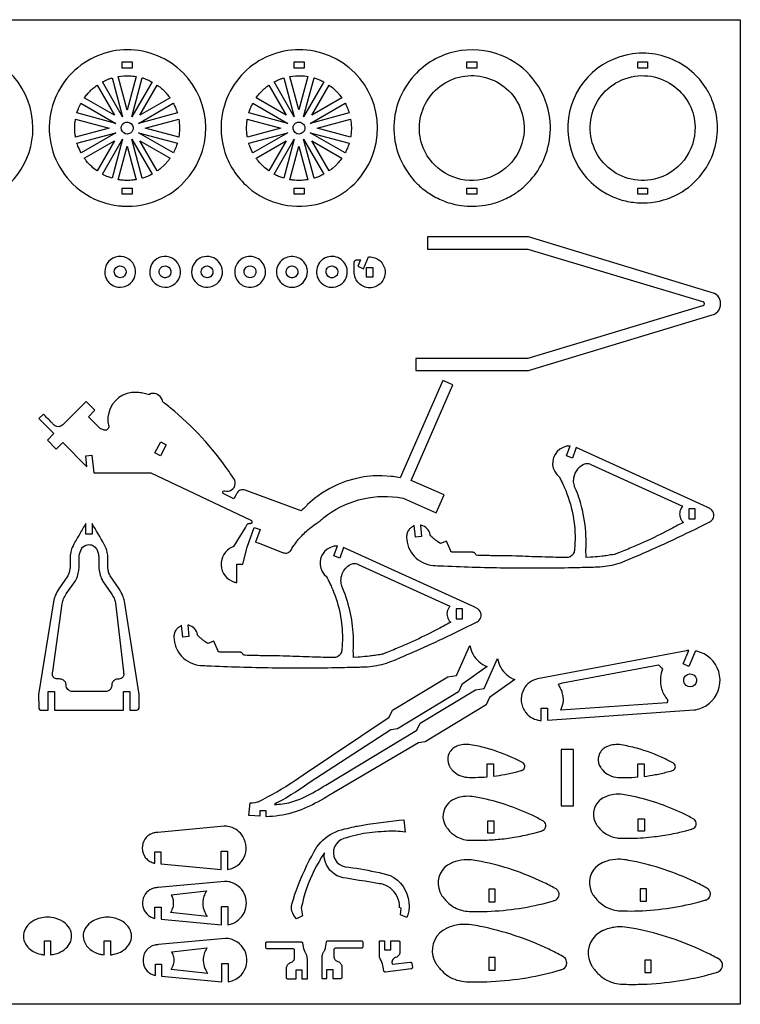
# Model space of a CAD drawing. Extents: x -56 to 89, y -25 to 54.
# Tile 4 of 4: x 31 to 89, y -25 to 54. Entities that reach past the tile are written whole.
import ezdxf

# ---------------------------------------------------------------- set-up
doc = ezdxf.new("R2010")
doc.units = 0
doc.header["$MEASUREMENT"] = 0
doc.layers.get('0').update_dxf_attribs({"linetype": 'CONTINUOUS'})
doc.layers.add('SECTIONCUTEDGES', color=18, linetype='CONTINUOUS')

msp = doc.modelspace()

# ---------------------------------------------------------------- linework, layer by layer
for points in [[(88.705, 53.577), (88.705, -25.029), (-56.311, -25.029), (-56.311, 53.577)], [(66.525, 6.54), (66.025, 6.54), (66.025, 5.744), (66.525, 5.744)], [(81.22, -15.81), (80.72, -15.81), (80.72, -16.806), (81.22, -16.806)]]:
    msp.add_lwpolyline(points, close=True)
at = {"layer": 'SECTIONCUTEDGES'}
for points in [[(20.94, 41.274, 0.325322), (27.926, 38.983, 0.325497), (32.253, 44.924, 0.371858), (26.919, 51.104, 0.371962), (20.028, 46.731, 0.115164), (19.847, 43.894, 0.115322)], [(39.827, 38.682, 0.112364), (42.514, 39.299, 0.210055), (45.779, 43.119, 0.414116), (41.605, 50.906, 0.414311), (33.82, 46.733, 0.221929), (34.578, 41.498, 0.222236), (39.073, 38.723, 0.015157), (39.437, 38.692, 0.014233)], [(49.427, 40.203, 0.254136), (55.252, 38.928, 0.254134), (59.491, 43.121, 0.414116), (55.316, 50.908, 0.414311), (47.532, 46.735, 0.14489), (47.513, 43.19, 0.144775)], [(63.111, 40.299, 0.048565), (64.023, 39.613, 0.045826), (65.108, 39.079, 0.057671), (66.421, 38.744, 0.073449), (68.335, 38.767, 0.049668), (69.453, 39.062, 0.046635), (70.561, 39.598, 0.040326), (71.339, 40.158, 0.072135), (72.537, 41.519, 0.189941), (73.458, 46, 0.25932), (69.639, 50.721, 0.152812), (65.922, 51.018, 0.15269), (62.697, 49.143, 0.193513), (61.061, 44.782, 0.193448), (62.899, 40.5, 0.005813), (62.989, 40.413, 0.004363)], [(80.935, 38.95, 0.112364), (83.507, 39.54, 0.210055), (86.632, 43.196, 0.085398), (86.878, 45.194, 0.084063), (86.441, 47.191, 0.042661), (86.005, 48.053, 0.076119), (84.818, 49.447, 0.084192), (83.112, 50.481, 0.084133), (81.16, 50.896, 0.361626), (75.084, 46.254, 0.361673), (78.544, 39.436, 0.05168), (79.703, 39.073, 0.050642)], [(39.401, 45.822), (37.792, 48.608, -0.012176), (38.144, 48.776, -0.019565), (38.368, 48.866, -0.009363), (38.468, 48.899, 0.003121), (38.568, 48.931)], [(39.773, 46.366), (39.055, 49.046, -0.057699), (39.951, 49.102, -0.024823), (40.491, 49.046)], [(40.145, 45.823), (40.978, 48.934, 0.006199), (40.997, 48.929, -0.0186), (41.016, 48.924), (41.403, 48.782, -0.018388), (41.58, 48.699, 0.006129), (41.755, 48.612)], [(53.113, 45.824), (51.504, 48.61, -0.012176), (51.855, 48.777, -0.019565), (52.08, 48.867, -0.009363), (52.18, 48.901, 0.003121), (52.28, 48.933)], [(53.485, 46.368), (52.767, 49.047, -0.057699), (53.663, 49.103, -0.024823), (54.202, 49.048)], [(53.856, 45.824), (54.69, 48.935, 0.006199), (54.709, 48.931, -0.0186), (54.727, 48.926), (55.115, 48.784, -0.018388), (55.292, 48.701, 0.006129), (55.467, 48.614)], [(64.319, 41.967, -0.49076), (65.158, 48.535, -0.490919), (71.302, 46.071, -0.341454), (69.396, 41.319, -0.341597)], [(85.092, 45.033, -0.172631), (84.216, 42.362, -0.173077), (81.854, 40.849, -0.551627), (76.827, 45.836, -0.552179), (83.492, 48.217, -0.11024), (84.649, 46.802, -0.110516)], [(36.351, 47.331, -0.014778), (36.597, 47.644, -0.028539), (36.884, 47.951, -0.018438), (37.062, 48.108, -0.011345), (37.366, 48.347), (38.753, 45.944)], [(40.792, 45.944), (42.179, 48.346, 0.006303), (42.31, 48.252, -0.01891), (42.438, 48.155, -0.017187), (42.591, 48.019, -0.012321), (42.794, 47.819, -0.018926), (42.96, 47.631, -0.012469), (43.195, 47.332)], [(50.063, 47.333, -0.014778), (50.309, 47.646, -0.028539), (50.596, 47.952, -0.018438), (50.774, 48.11, -0.011345), (51.078, 48.348), (52.465, 45.946)], [(54.504, 45.946), (55.891, 48.348, 0.006303), (56.021, 48.254, -0.01891), (56.149, 48.156, -0.017187), (56.303, 48.021, -0.012321), (56.505, 47.82, -0.018926), (56.672, 47.633, -0.012469), (56.907, 47.333)], [(35.767, 46.129, -0.012918), (35.879, 46.451, -0.018758), (35.969, 46.668, -0.010898), (36.028, 46.787, 0.003632), (36.088, 46.906), (38.875, 45.297)], [(40.671, 45.297), (43.457, 46.906, -0.026072), (43.618, 46.569, -0.02074), (43.779, 46.13)], [(49.479, 46.131, -0.012918), (49.591, 46.453, -0.018758), (49.681, 46.67, -0.010898), (49.74, 46.789, 0.003632), (49.8, 46.907), (52.587, 45.298)], [(54.382, 45.298), (57.169, 46.907, -0.026072), (57.329, 46.571, -0.020703), (57.491, 46.131)], [(35.652, 44.207, 0.006429), (35.627, 44.354, -0.01929), (35.606, 44.502), (35.585, 44.925), (35.606, 45.347, -0.018896), (35.627, 45.495, 0.006298), (35.651, 45.642), (38.331, 44.925)], [(41.214, 44.925), (43.894, 45.643, -0.035509), (43.953, 44.984, -0.037792), (43.919, 44.364, -0.007975), (43.907, 44.285, 0.002658), (43.894, 44.207)], [(49.364, 44.208, 0.006429), (49.339, 44.356, -0.01929), (49.318, 44.504), (49.297, 44.926), (49.318, 45.349, -0.018896), (49.339, 45.497, 0.006298), (49.363, 45.644), (52.043, 44.926)], [(54.926, 44.926), (57.606, 45.644, -0.035509), (57.665, 44.986, -0.037792), (57.63, 44.365, -0.007975), (57.619, 44.287, 0.002658), (57.606, 44.209)], [(39.955, 44.485, -0.781821), (39.407, 45.227, -0.781093), (40.239, 44.829, -0.122906), (40.14, 44.622, -0.122447)], [(53.664, 44.485, -0.385134), (53.064, 44.701, -0.384041), (53.219, 45.321, -0.445044), (53.903, 45.15, -0.443903)], [(36.089, 42.944, -0.020623), (35.848, 43.475, -0.019978), (35.774, 43.682, -0.019766), (35.768, 43.7, 0.006588), (35.764, 43.719), (38.875, 44.553)], [(37.792, 41.24), (39.401, 44.027), (38.568, 40.919, -0.012234), (38.256, 41.027, -0.017991), (38.048, 41.113, -0.010478), (37.92, 41.176, 0.003492)], [(40.978, 40.916), (40.145, 44.027), (41.755, 41.238, 0.006248), (41.58, 41.15, -0.018746), (41.403, 41.067), (41.016, 40.925, -0.018599), (40.997, 40.92, 0.006199)], [(40.671, 44.553), (43.779, 43.72, -0.023422), (43.638, 43.33, -0.022807), (43.458, 42.944)], [(49.8, 42.945, -0.020623), (49.559, 43.477, -0.019978), (49.485, 43.683, -0.019766), (49.48, 43.702, 0.006588), (49.476, 43.721), (52.587, 44.554)], [(51.504, 41.241), (53.113, 44.028), (52.28, 40.92, -0.012234), (51.968, 41.029, -0.017991), (51.76, 41.115, -0.010478), (51.631, 41.177, 0.003492)], [(54.69, 40.917), (53.856, 44.028), (55.467, 41.239, 0.006248), (55.292, 41.152, -0.018746), (55.115, 41.069), (54.727, 40.927, -0.018599), (54.709, 40.922, 0.006199)], [(54.382, 44.554), (57.49, 43.722, -0.023422), (57.35, 43.331, -0.022807), (57.169, 42.945)], [(36.351, 42.518), (38.753, 43.905), (37.366, 41.503, -0.024397), (36.941, 41.848, -0.042082), (36.513, 42.302, -0.010889), (36.431, 42.409, 0.00363)], [(39.055, 40.803), (39.773, 43.483), (40.491, 40.804, -0.013089), (40.125, 40.759, -0.036535), (39.565, 40.746, -0.015577), (39.338, 40.764, -0.012352)], [(42.18, 41.503), (40.792, 43.905), (43.194, 42.518, -0.014529), (42.924, 42.172, -0.022653), (42.734, 41.964), (42.438, 41.695, -0.018394), (42.31, 41.597, 0.006131)], [(51.078, 41.505, -0.024397), (50.652, 41.85, -0.042082), (50.224, 42.303, -0.010889), (50.143, 42.411, 0.00363), (50.063, 42.519), (52.465, 43.907)], [(52.767, 40.805), (53.485, 43.485), (54.202, 40.805, -0.013089), (53.837, 40.76, -0.036535), (53.276, 40.747, -0.015577), (53.05, 40.766, -0.012352)], [(55.891, 41.504), (54.504, 43.907), (56.906, 42.52, -0.014529), (56.635, 42.174, -0.022653), (56.446, 41.965), (56.149, 41.696, -0.018394), (56.022, 41.599, 0.006131)], [(38.43, 32.497, 0.875865), (40.219, 34.159, 0.875175), (38.057, 33.023, 0.066567), (38.208, 32.736, 0.066175)], [(41.973, 32.535, 0.379539), (43.606, 32.516, 0.379687), (43.821, 34.134, 0.173657), (43.157, 34.621, 0.170819), (42.322, 34.58, 0.163652), (41.75, 34.087, 0.156929), (41.576, 33.321, 0.095178), (41.697, 32.898, 0.091539)], [(45.322, 32.535, 0.721922), (47.357, 33.682, 0.721529), (45.04, 33.98, 0.161758), (44.941, 33.212, 0.161493)], [(48.939, 34.499, 0.18616), (48.402, 33.802, 0.183377), (48.468, 32.913, 0.110679), (48.785, 32.502, 0.201186), (49.703, 32.222, 0.481079), (50.746, 33.838, 0.48086)], [(52.189, 32.46, 0.331987), (53.66, 32.459, 0.331772), (54.081, 33.869, 0.501759), (52.191, 34.433, 0.501516)], [(55.378, 32.46, 0.311571), (56.773, 32.407, 0.311041), (57.32, 33.694, 0.525505), (55.455, 34.486, 0.524889)], [(39.397, 33.01, -0.40369), (38.783, 33.256, -0.406894), (39.008, 33.873, -0.358958), (39.589, 33.73, -0.355487), (39.563, 33.128, -0.056856), (39.486, 33.059, -0.057759)], [(42.984, 33.01, -0.167832), (42.661, 32.997, -0.173437), (42.408, 33.182, -0.243707), (42.358, 33.615, -0.244139), (42.682, 33.904, -0.337448), (43.211, 33.68, -0.338313), (43.135, 33.112, -0.047911), (43.06, 33.05, -0.054789)], [(46.354, 33.02, -0.439529), (45.705, 33.288, -0.443818), (46.03, 33.904, -0.36461), (46.576, 33.641, -0.361552), (46.413, 33.054, -0.021025), (46.384, 33.035, -0.021405)], [(49.782, 33.02, -0.439529), (49.133, 33.288, -0.443818), (49.458, 33.904, -0.136084), (49.704, 33.9, -0.127388), (49.927, 33.764, -0.098957), (50.015, 33.629, -0.12042), (50.048, 33.397, -0.128999), (49.963, 33.172, -0.130996)], [(52.489, 33.262, -0.393248), (52.71, 33.867, -0.392669), (53.33, 33.691, -0.436091), (53.141, 33.025, -0.435495)], [(56.319, 33.02, -0.318573), (55.783, 33.111, -0.315342), (55.688, 33.651, -0.235508), (56.013, 33.91, -0.318805), (56.519, 33.691, -0.211921), (56.568, 33.312, -0.211232)], [(33.403, 20.003), (34.103, 19.301), (34.628, 19.826), (36.566, 17.885), (36.478, 18.756), (36.959, 18.805), (37.103, 17.397), (41.673, 17.397), (49.648, 13.631, -0.168887), (49.726, 13.549, -0.362921), (49.675, 13.367, -0.089504), (49.628, 13.346, -0.079719), (49.572, 13.341, 0.015746), (49.498, 13.344, 0.104795), (49.415, 13.328, 0.167951), (49.289, 13.213, -0.009744), (48.953, 12.626), (48.263, 11.511, -0.104608), (48.241, 11.5, 0.035992), (48.15, 11.466, 0.3096), (47.273, 10.018, 0.310426), (48.305, 8.682, 0.017896), (48.388, 8.659, 0.01187), (48.514, 8.631), (48.514, 10.104), (49.014, 10.104), (49.352, 11.477), (49.908, 13.044), (50.379, 12.877), (50.023, 11.874, -0.0051), (50.224, 11.811, -0.011435), (50.313, 11.779), (52.225, 11.027, 0.161502), (52.565, 11.016, 0.169689), (52.829, 11.206, 0.018768), (52.919, 11.347, -0.030198), (53.295, 11.901, -0.042786), (53.982, 12.652, -0.036783), (54.909, 13.388, -0.013895), (55.007, 13.45, 0.025116), (55.104, 13.515, 0.025774), (55.233, 13.623, -0.018155), (55.471, 13.826, -0.204103), (61.337, 15.449), (61.812, 15.37), (64.441, 14.22), (65.066, 15.649), (62.437, 16.799), (65.775, 24.431), (64.977, 24.782), (61.56, 17.005, -0.002171), (60.987, 17.096, 0.013028), (60.843, 17.116), (60.119, 17.165), (59.394, 17.15), (58.672, 17.073), (57.96, 16.933), (57.263, 16.732), (56.586, 16.472), (55.934, 16.153), (55.312, 15.78), (54.725, 15.354), (54.177, 14.878, 0.013028), (54.074, 14.775, -0.002171), (53.672, 14.357), (49.181, 16.02, 0.161142), (48.822, 16.02, 0.167596), (48.547, 15.81, 0.03262), (48.492, 15.716, -0.002417), (48.298, 15.325), (47.443, 15.754, -0.162704), (47.409, 15.81, -0.252017), (47.444, 15.935, -0.283369), (47.575, 15.969, 0.098494), (47.824, 15.943, 0.501374), (48.353, 16.807, 0.048434), (48.3, 16.908, 0.007698), (47.905, 17.5, 0.069513), (43.212, 22.602, 0.005338), (42.79, 22.942, 0.010401), (42.568, 23.11, -0.035073), (42.588, 23.147, 0.136057), (42.595, 23.169, 0.100505), (42.593, 23.184, 0.016455), (42.557, 23.268, 0.341491), (41.68, 23.724, 0.016455), (41.589, 23.704, 0.112005), (41.577, 23.698, 0.134653), (41.568, 23.685, -0.022312), (41.545, 23.629, 0.028235), (41.12, 23.744, 0.028606), (40.691, 23.81, 0.006314), (40.557, 23.821, 0.013802), (40.495, 23.824), (40.127, 23.809), (39.767, 23.732), (39.424, 23.595), (39.11, 23.402), (38.834, 23.158), (38.602, 22.871), (38.423, 22.549), (38.301, 22.201), (38.239, 21.838), (38.24, 21.469), (38.303, 21.106, -0.120312), (38.275, 20.967, -0.115005), (38.183, 20.852, -0.125142), (38.063, 20.798, -0.119875), (37.927, 20.807), (37.608, 20.931), (36.676, 21.87), (37.204, 22.398), (36.504, 23.099), (34.63, 21.227, -0.145804), (34.362, 21.093, -0.210214), (33.987, 21.185, -0.016381), (33.971, 21.198, -0.008191), (33.939, 21.227, -0.009829), (33.766, 21.396, 0.001638), (33.084, 22.084), (32.73, 21.731), (33.931, 20.528)], [(75.615, 19.43), (75.313, 18.58), (74.842, 18.748), (75.124, 19.544, -0.009124), (74.938, 19.53, 0.035207), (74.838, 19.518), (74.563, 19.433), (74.312, 19.293), (74.096, 19.104), (73.923, 18.874), (73.801, 18.614), (73.736, 18.333), (73.73, 18.046), (73.784, 17.764), (73.896, 17.498), (74.06, 17.262), (74.269, 17.065, -0.066761), (74.293, 17.02, 0.023228), (74.33, 16.933, 0.00512), (74.496, 16.599, -0.014428), (74.656, 16.261, -0.05613), (75.341, 14.061, -0.057387), (75.51, 11.813, -0.014084), (75.469, 11.21, -0.122169), (75.366, 10.917, -0.258679), (74.818, 10.63, -0.000991), (73.125, 10.674, -0.003047), (71.058, 10.745, 0.006155), (69.946, 10.775, 0.003714), (69.376, 10.78, -0.004918), (68.807, 10.786, -0.002398), (68.214, 10.801, 0.000799), (67.62, 10.818, 0.028598), (67.571, 10.929, 0.161536), (67.468, 11.03, 0.057098), (67.42, 11.047, 0.047308), (67.358, 11.055), (65.765, 11.057, -0.081624), (65.687, 11.079, -0.074835), (65.613, 11.128, -0.020482), (65.599, 11.142, -0.045194), (65.593, 11.149), (65.26, 11.951), (64.781, 11.753), (64.569, 11.898, -0.013865), (64.326, 12.082, -0.012477), (64.068, 12.301, 0.009145), (63.99, 12.368, -0.096768), (63.974, 12.388, -0.120073), (63.966, 12.417, 0.047499), (63.96, 12.473, 0.141524), (63.712, 12.942, 0.141524), (63.251, 13.207, 0.016567), (63.214, 13.214, -0.005522), (63.177, 13.221), (63.27, 12.313), (62.772, 12.262), (62.677, 13.196, 0.004185), (62.459, 13.047, 0.073254), (62.273, 12.873, 0.086359), (62.12, 12.593, 0.085895), (62.07, 12.276, 0.185891), (62.688, 10.74, 0.184789), (64.184, 10.007, 0.011293), (64.358, 9.996, -0.000025), (65.054, 9.965, 0.008067), (70.223, 9.818, 0.008217), (75.3, 9.838, 0.002829), (76.088, 9.859, -0.003431), (76.876, 9.879, 0.003607), (77.348, 9.891, 0.010952), (77.503, 9.899, 0.027349), (78.278, 10.001, 0.02735), (79.037, 10.187, 0.005477), (79.235, 10.25, 0.010711), (79.335, 10.285), (80.348, 10.717, 0.007095), (82.985, 11.896, 0.006478), (85.838, 13.266, 0.004958), (86.265, 13.484, 0.090397), (86.428, 13.61, 0.435157), (86.346, 14.506, 0.037419), (86.274, 14.553, 0.014223), (86.074, 14.657)], [(76.392, 10.637, 0.001819), (76.391, 11.032, -0.005457), (76.392, 11.426, -0.002886), (76.399, 11.762, 0.011204), (76.4, 12.097, 0.052143), (76.115, 14.407, 0.039562), (75.606, 16.017, 0.012267), (75.511, 16.236, -0.029577), (75.464, 16.356, -0.04675), (75.416, 16.564, -0.071998), (75.423, 17.005, -0.130192), (75.733, 17.705, -0.098727), (76.161, 18.064, -0.115272), (76.448, 18.144, -0.115868), (76.739, 18.088, -0.017826), (76.764, 18.076, 0.011527), (76.788, 18.064), (84.097, 14.73, 0.086005), (83.921, 14.434, 0.126445), (83.871, 13.997, 0.074265), (83.946, 13.741, 0.074279), (84.093, 13.518, 0.020408), (84.128, 13.482, -0.006802), (84.163, 13.448, -0.004642), (82.986, 12.823, -0.012634), (81.142, 11.924, -0.006479), (80.155, 11.488, -0.005939), (79.066, 11.04, 0.001973), (78.787, 10.928, -0.028047), (78.716, 10.903, -0.026718), (78.631, 10.884, -0.004531), (78.123, 10.803, -0.00906), (77.682, 10.745, -0.005336), (76.93, 10.668, -0.019134), (76.853, 10.664, -0.021054), (76.782, 10.665)], [(36.976, 13.365), (36.976, 12.492), (36.476, 12.492), (36.476, 13.366, -0.001265), (35.994, 12.538, 0.003794), (35.517, 11.707, 0.058244), (35.298, 11.186, 0.063092), (35.217, 10.671, 0.016618), (35.22, 10.058, -0.039019), (35.206, 9.728, -0.08946), (35.041, 9.191, -0.007435), (35.034, 9.177, -0.011972), (35.029, 9.169), (34.319, 8.134, 0.048899), (34.039, 7.615, 0.053441), (33.884, 7.098), (32.71, -0.309), (32.711, -1.333, 0.185957), (32.789, -1.486, 0.172664), (32.959, -1.556, 0.016956), (33.14, -1.559, -0.004396), (33.476, -1.556), (33.476, -0.062), (33.976, -0.062), (33.976, -1.556), (39.476, -1.556), (39.476, -0.062), (39.976, -0.062), (39.976, -1.556), (40.519, -1.555, 0.185813), (40.672, -1.477, 0.172664), (40.742, -1.307), (40.742, -0.305), (39.55, 7.152, 0.048631), (39.435, 7.552, 0.053476), (39.127, 8.134), (38.419, 9.168, -0.042369), (38.353, 9.299, -0.05136), (38.256, 9.635, -0.022282), (38.239, 9.762, -0.018567), (38.231, 9.916, -0.006146), (38.229, 10.597, 0.052443), (38.188, 11.031, 0.080341), (37.94, 11.689, 0.0006)], [(33.883, 1.088, -0.187835), (33.803, 1.346, -0.028282), (33.815, 1.437, 0.010555), (33.83, 1.528), (34.587, 6.954, -0.055767), (34.699, 7.335, -0.048899), (34.914, 7.734), (35.64, 8.791, 0.039283), (35.75, 9.004, 0.054551), (35.899, 9.508, 0.021912), (35.923, 9.692, 0.018988), (35.935, 9.906, 0.00723), (35.935, 10.594, -0.03342), (35.944, 10.766, -0.101204), (36.132, 11.332, -0.223836), (36.609, 11.663, -0.159962), (37.029, 11.6, -0.155534), (37.34, 11.294, -0.055982), (37.465, 10.975, -0.058348), (37.513, 10.65, -0.012826), (37.514, 10.278, 0.009225), (37.513, 9.906, 0.056267), (37.583, 9.357, 0.058965), (37.768, 8.863, 0.007426), (37.792, 8.818, 0.011972), (37.808, 8.791), (38.532, 7.734, -0.04427), (38.725, 7.385, -0.04711), (38.843, 7.029, -0.004249), (38.846, 7.014, -0.011983), (38.847, 7.008), (39.476, 1.528, -0.002653), (39.499, 1.346, -0.124044), (39.478, 1.183, -0.265958), (39.19, 0.952, -0.032026), (39.016, 0.936, 0.095423), (38.846, 0.898, 0.129798), (38.646, 0.74, 0.129739), (38.55, 0.504, 0.026744), (38.542, 0.407, -0.059933), (38.529, 0.311, -0.165101), (38.355, 0.051, -0.156708), (38.046, -0.06), (35.406, -0.06, -0.145829), (35.116, 0.038, -0.209993), (34.911, 0.375, -0.017729), (34.899, 0.501, 0.079747), (34.872, 0.624, 0.142824), (34.7, 0.845, 0.142126), (34.436, 0.939, 0.022063), (34.276, 0.942, -0.046173), (34.116, 0.952, -0.187835)], [(57.047, 11.45), (56.745, 10.6), (56.274, 10.768), (56.556, 11.564, -0.009124), (56.37, 11.55, 0.035207), (56.27, 11.538), (55.995, 11.453), (55.744, 11.313), (55.528, 11.124), (55.355, 10.894), (55.233, 10.634), (55.168, 10.353), (55.163, 10.066), (55.217, 9.784), (55.328, 9.518), (55.492, 9.282), (55.701, 9.085, -0.066761), (55.725, 9.04, 0.023228), (55.762, 8.953, 0.00512), (55.928, 8.618, -0.014428), (56.088, 8.281, -0.048624), (56.714, 6.373, -0.049876), (56.948, 4.43, -0.030084), (56.9, 3.224, -0.121138), (56.798, 2.937, -0.258679), (56.25, 2.65, -0.000991), (54.557, 2.694, -0.003047), (52.491, 2.764, 0.006155), (51.378, 2.795, 0.003714), (50.808, 2.8, -0.004918), (50.239, 2.806, -0.002398), (49.646, 2.821, 0.000799), (49.052, 2.838, 0.028598), (49.003, 2.949, 0.161536), (48.9, 3.05, 0.057098), (48.852, 3.067, 0.047308), (48.791, 3.075), (47.197, 3.077, -0.081624), (47.119, 3.099, -0.074835), (47.045, 3.148, -0.020482), (47.031, 3.162, -0.045194), (47.025, 3.169), (46.692, 3.971), (46.213, 3.773), (46.001, 3.918, -0.011091), (45.795, 4.072, -0.011091), (45.597, 4.236), (45.406, 4.408, -0.121972), (45.398, 4.437, 0.047985), (45.392, 4.493, 0.141524), (45.144, 4.962, 0.141524), (44.683, 5.227, 0.016567), (44.646, 5.234, -0.005522), (44.609, 5.241), (44.702, 4.333), (44.204, 4.282), (44.109, 5.216, 0.004185), (43.891, 5.067, 0.073254), (43.705, 4.893, 0.086359), (43.552, 4.613, 0.085895), (43.502, 4.296, 0.185891), (44.12, 2.76, 0.184789), (45.616, 2.027, 0.011293), (45.79, 2.016, -0.000025), (46.486, 1.985, 0.008067), (51.655, 1.838, 0.008217), (56.732, 1.858, 0.002829), (57.52, 1.879, -0.003431), (58.308, 1.899, 0.003607), (58.78, 1.911, 0.010952), (58.935, 1.919, 0.027349), (59.71, 2.021, 0.02735), (60.469, 2.207, 0.027608), (61.019, 2.408, 0.001457), (62.284, 2.956, 0.006478), (64.667, 4.032, 0.005861), (67.27, 5.286, 0.004958), (67.698, 5.504, 0.090397), (67.86, 5.63, 0.435157), (67.778, 6.525, 0.037419), (67.706, 6.573, 0.014223), (67.506, 6.677)], [(57.824, 2.657, 0.001819), (57.823, 3.052, -0.005457), (57.824, 3.446, -0.002886), (57.831, 3.782, 0.011204), (57.832, 4.117, 0.047407), (57.597, 6.18, 0.04637), (56.968, 8.207, 0.01538), (56.931, 8.29, -0.033729), (56.896, 8.376, -0.046038), (56.854, 8.557, -0.033905), (56.836, 8.808, -0.09514), (56.937, 9.333, -0.171112), (57.593, 10.084, -0.11859), (57.876, 10.165, -0.115868), (58.172, 10.108, -0.017826), (58.196, 10.096, 0.011527), (58.22, 10.084), (65.529, 6.75, 0.037617), (65.405, 6.57, 0.075158), (65.321, 6.36, 0.125786), (65.33, 5.9, 0.125822), (65.559, 5.502, 0.01533), (65.577, 5.485, -0.00511), (65.595, 5.468, -0.004642), (64.418, 4.843, -0.012634), (62.574, 3.944, -0.006479), (61.587, 3.508, -0.005939), (60.498, 3.06, 0.001973), (60.219, 2.948, -0.028047), (60.148, 2.923, -0.026718), (60.063, 2.904, -0.004531), (59.556, 2.823, -0.00906), (59.114, 2.765, -0.005336), (58.363, 2.688, -0.019134), (58.285, 2.684, -0.021054), (58.214, 2.685)], [(72.809, -2.372), (72.809, -1.387), (73.309, -1.387), (73.309, -2.343), (85.008, -1.529, 0.064499), (85.553, -1.395, 0.11269), (86.442, -0.796, 0.26871), (86.982, 1.533, 0.268886), (85.231, 3.158, 0.009244), (85.185, 3.168, -0.003081), (85.138, 3.177), (84.596, 1.938), (84.138, 2.139), (84.609, 3.214, 0.007419), (84.467, 3.205, 0.015637), (84.4, 3.197), (72.527, 0.964, 0.213773), (71.424, 0.126, 0.112076), (71.215, -0.613, 0.072907), (71.258, -1.077, 0.130867), (71.677, -1.846, 0.087354), (72.148, -2.196, 0.087328), (72.711, -2.363, 0.008463), (72.76, -2.368, -0.002821)], [(74.373, -1.557), (74.565, -1.001, 0.033242), (74.581, -0.915, 0.018338), (74.593, -0.755, 0.037378), (74.589, -0.624, 0.017912), (74.55, -0.354, 0.022888), (74.502, -0.144, 0.034926), (74.455, -0.01, 0.01324), (74.329, 0.261, -0.004413), (74.197, 0.529, 0.006445), (74.361, 0.58, -0.019338), (74.526, 0.627), (82.173, 2.066), (82.263, 1.992, -0.018379), (82.348, 1.912, -0.018378), (82.426, 1.826), (82.499, 1.734), (82.435, 1.56, 0.139305), (82.393, 0.261, 0.102133), (82.812, -0.613, 0.033661), (82.861, -0.668, -0.097619), (82.883, -0.701, -0.082482), (82.89, -0.732, -0.025939), (82.892, -0.832, -0.02594), (82.888, -0.876, -0.012951), (82.874, -0.962)], [(84.191, 0.873, -0.860276), (85.208, 0.951, -0.859535), (84.259, 0.575, -0.075538), (84.202, 0.718, -0.075109)], [(68.515, -6.865), (68.515, -5.819), (69.015, -5.819), (69.015, -6.815, 0.01908), (69.91, -6.681, 0.017443), (70.876, -6.463), (71.226, -6.366, -0.038389), (71.295, -6.342, 0.080703), (71.361, -6.313, 0.501374), (71.396, -5.791, 0.054447), (71.312, -5.734, 0.011126), (70.684, -5.416, 0.045142), (68.416, -4.573, 0.025718), (67.181, -4.304, 0.068137), (66.622, -4.289, 0.069566), (66.09, -4.423, 0.072806), (65.761, -4.617, 0.110709), (65.465, -4.989), (65.397, -5.166), (65.36, -5.353), (65.355, -5.543), (65.382, -5.732), (65.441, -5.913), (65.529, -6.081, 0.021357), (65.583, -6.157, 0.014133), (65.723, -6.329, 0.103358), (66.253, -6.735, 0.100305), (66.92, -6.903, 0.015529), (67.543, -6.913, 0.017374)], [(80.528, -6.879), (80.528, -5.834), (81.028, -5.834), (81.028, -6.83, 0.01908), (81.923, -6.695, 0.017443), (82.889, -6.477), (83.239, -6.38, -0.038389), (83.307, -6.357, 0.080703), (83.373, -6.328, 0.501374), (83.408, -5.806, 0.054447), (83.325, -5.749, 0.011126), (82.697, -5.431, 0.045142), (80.429, -4.587, 0.025718), (79.193, -4.318, 0.068137), (78.634, -4.303, 0.069566), (78.103, -4.438, 0.072806), (77.773, -4.632, 0.110709), (77.478, -5.003), (77.409, -5.181), (77.372, -5.367), (77.367, -5.558), (77.394, -5.746), (77.453, -5.927), (77.542, -6.096, 0.021357), (77.595, -6.171, 0.014133), (77.735, -6.344, 0.103358), (78.266, -6.749, 0.100305), (78.933, -6.918, 0.015529), (79.556, -6.928, 0.017374)], [(65.968, -11.588, 0.065635), (66.481, -11.822, 0.062601), (67.064, -11.924, 0.012318), (67.672, -11.937, 0.017265), (68.999, -11.889, 0.006228), (69.229, -11.869, 0.002281), (69.857, -11.806, 0.012938), (70.497, -11.722, 0.018394), (71.868, -11.453, 0.00332), (72.104, -11.396, 0.00332), (72.338, -11.336), (72.805, -11.207, -0.044724), (72.869, -11.186, 0.087071), (72.984, -11.137, 0.501374), (73.031, -10.441, 0.052991), (72.939, -10.378, 0.012578), (72.082, -9.941, 0.062543), (67.894, -8.547, 0.01309), (67.315, -8.447, 0.069731), (66.606, -8.444, 0.049289), (66.071, -8.571, 0.034019), (65.833, -8.671, 0.017944), (65.672, -8.76, 0.01715), (65.613, -8.798), (65.418, -8.96), (65.253, -9.153), (65.123, -9.371), (65.032, -9.608), (64.983, -9.856), (64.976, -10.11), (65.012, -10.361), (65.091, -10.603), (65.209, -10.827, 0.030734), (65.284, -10.93, -0.007019), (65.364, -11.029, 0.03989), (65.666, -11.357, 0.046849)], [(78.122, -11.509, 0.113994), (79.092, -11.764, 0.012132), (80.043, -11.77, 0.014603), (80.965, -11.726, 0.007186), (81.868, -11.644, 0.012938), (82.508, -11.56, 0.018394), (83.879, -11.291, 0.00332), (84.115, -11.234, 0.00332), (84.349, -11.174), (84.816, -11.045, -0.044724), (84.88, -11.024, 0.087071), (84.995, -10.975, 0.501374), (85.042, -10.279, 0.052991), (84.95, -10.216, 0.012578), (84.093, -9.779, 0.062543), (79.905, -8.385, 0.01309), (79.326, -8.285, 0.069731), (78.617, -8.282, 0.049289), (78.082, -8.409, 0.034019), (77.844, -8.509, 0.017944), (77.683, -8.598, 0.01715), (77.624, -8.636), (77.429, -8.798), (77.264, -8.991), (77.134, -9.209), (77.043, -9.446), (76.994, -9.695), (76.987, -9.948), (77.023, -10.2), (77.102, -10.441), (77.22, -10.665, 0.030734), (77.295, -10.768, -0.007019), (77.375, -10.867, 0.03239), (77.621, -11.143, 0.073161)], [(41.968, -13.764), (41.968, -12.866), (42.468, -12.866), (42.468, -13.809), (47.283, -14.269), (47.283, -12.811), (47.783, -12.811), (47.783, -14.269, 0.058887), (48.236, -14.134, 0.065177), (48.604, -13.915, 0.240046), (49.265, -12.483, 0.12491), (49.016, -11.639, 0.102014), (48.567, -11.146, 0.130819), (47.696, -10.81, 0.015031), (47.598, -10.802, 0.020693), (47.527, -10.802), (42.218, -11.3, 0.017857), (42.026, -11.318, 0.060909), (41.764, -11.385, 0.314705), (40.977, -12.567, 0.162733), (41.249, -13.326, 0.077301), (41.515, -13.573, 0.074747), (41.853, -13.735, 0.017668), (41.911, -13.75, -0.005889)], [(65.926, -17.309, 0.113994), (67.067, -17.61, 0.012132), (68.185, -17.617, 0.059829), (73.251, -16.916), (73.8, -16.763, -0.044724), (73.876, -16.739, 0.087071), (74.011, -16.681, 0.501374), (74.066, -15.862, 0.052991), (73.958, -15.788, 0.012578), (72.95, -15.274, 0.062543), (68.023, -13.634, 0.009794), (67.399, -13.523, 0.06036), (66.665, -13.496, 0.075913), (65.744, -13.717, 0.006314), (65.644, -13.759, 0.013802), (65.599, -13.78), (65.34, -13.929), (65.11, -14.12), (64.916, -14.347), (64.763, -14.603), (64.656, -14.882), (64.598, -15.175), (64.59, -15.473), (64.633, -15.769), (64.725, -16.053), (64.864, -16.317, 0.027175), (64.925, -16.402, -0.003463), (65.046, -16.554, 0.032859), (65.344, -16.886, 0.053889), (65.757, -17.212, 0.018728)], [(78.004, -17.269, 0.113994), (79.145, -17.57, 0.012132), (80.263, -17.577, 0.059829), (85.33, -16.876), (85.879, -16.723, -0.044724), (85.954, -16.699, 0.087071), (86.09, -16.641, 0.501374), (86.145, -15.822, 0.052991), (86.037, -15.748, 0.012578), (85.028, -15.234, 0.062543), (80.102, -13.594, 0.009794), (79.477, -13.483, 0.06036), (78.743, -13.456, 0.075913), (77.822, -13.677, 0.006314), (77.722, -13.719, 0.013802), (77.677, -13.74), (77.418, -13.889), (77.188, -14.08), (76.994, -14.307), (76.842, -14.563), (76.734, -14.842), (76.676, -15.135), (76.668, -15.433), (76.711, -15.729), (76.803, -16.013), (76.942, -16.277, 0.027175), (77.004, -16.362, -0.003463), (77.124, -16.514, 0.032859), (77.422, -16.847, 0.053889), (77.835, -17.172, 0.018728)], [(41.99, -18.174), (41.99, -17.276), (42.49, -17.276), (42.49, -18.219), (47.304, -18.679), (47.305, -17.221), (47.805, -17.221), (47.804, -18.679, 0.05147), (48.204, -18.567, 0.107286), (48.804, -18.164, 0.22512), (49.279, -16.747, 0.225076), (48.482, -15.483, 0.064795), (48.075, -15.293, 0.064771), (47.633, -15.214, 0.006019), (47.573, -15.212, 0.014702), (47.548, -15.212), (42.24, -15.71, 0.006887), (42.077, -15.724, 0.045852), (41.894, -15.759, 0.281417), (41.018, -16.716, 0.281163), (41.471, -17.934, 0.07581), (41.776, -18.107, 0.02872)], [(43.289, -16.284), (46.104, -15.98, 0.024374), (45.975, -16.213, 0.064007), (45.84, -16.607, 0.139677), (45.913, -17.547, 0.069878), (46.164, -18.014), (43.237, -17.701, 0.036811), (43.363, -17.486, 0.086534), (43.477, -17.093, 0.075433), (43.463, -16.72, 0.075591), (43.338, -16.368, 0.014453), (43.314, -16.326, -0.004817)], [(33.666, -21.079, 0.027943), (34.042, -21.007, 0.074409), (34.591, -20.78, 0.105275), (35.123, -20.283, 0.255238), (35.251, -19.122, 0.127924), (34.822, -18.551, 0.103344), (34.036, -18.156, 0.127001), (32.823, -18.147, 0.074208), (32.242, -18.388, 0.105274), (31.71, -18.886, 0.255238), (31.582, -20.046, 0.117284), (31.961, -20.573, 0.126578), (32.887, -21.034, 0.01237), (33.01, -21.057, 0.009766), (33.166, -21.079), (33.166, -19.951), (33.666, -19.951)], [(37.942, -21.085), (37.942, -19.956), (38.442, -19.956), (38.442, -21.084, 0.027943), (38.817, -21.012, 0.074409), (39.366, -20.785, 0.105275), (39.898, -20.288, 0.255238), (40.026, -19.127, 0.127924), (39.597, -18.556, 0.103344), (38.811, -18.161, 0.127001), (37.598, -18.152, 0.074208), (37.018, -18.394, 0.105274), (36.485, -18.891, 0.255238), (36.358, -20.051, 0.127924), (36.787, -20.622, 0.103344), (37.572, -21.017, 0.01993), (37.693, -21.044, 0.009773)], [(65.422, -22.785, 0.065635), (66.093, -23.091, 0.062601), (66.854, -23.224, 0.00767), (67.215, -23.235, 0.008632), (68.12, -23.235, 0.059829), (73.749, -22.456), (74.359, -22.287, -0.044724), (74.443, -22.259, 0.087071), (74.593, -22.196, 0.501374), (74.654, -21.286, 0.052991), (74.535, -21.203, 0.012578), (73.414, -20.632, 0.062543), (67.94, -18.81, 0.009794), (67.246, -18.686, 0.06036), (66.431, -18.656, 0.075913), (65.407, -18.901, 0.006314), (65.296, -18.948, 0.013802), (65.246, -18.972), (64.959, -19.138), (64.703, -19.35), (64.488, -19.602), (64.318, -19.887), (64.199, -20.196), (64.134, -20.522), (64.125, -20.853), (64.173, -21.182), (64.275, -21.497), (64.43, -21.791, 0.027175), (64.498, -21.885, -0.003463), (64.632, -22.054, 0.02583), (64.9, -22.362, 0.060935)], [(78.046, -23.092, 0.113994), (79.314, -23.426, 0.012132), (80.556, -23.434, 0.059829), (86.185, -22.655), (86.795, -22.486, -0.044724), (86.879, -22.459, 0.087071), (87.029, -22.395, 0.501374), (87.091, -21.485, 0.052991), (86.971, -21.403, 0.012578), (85.85, -20.832, 0.062543), (80.376, -19.009, 0.009794), (79.683, -18.885, 0.06036), (78.867, -18.855, 0.075913), (77.843, -19.101, 0.006314), (77.732, -19.148, 0.013802), (77.682, -19.171), (77.395, -19.337), (77.139, -19.549), (76.924, -19.801), (76.754, -20.086), (76.635, -20.396), (76.57, -20.721), (76.561, -21.053), (76.609, -21.381), (76.712, -21.697), (76.866, -21.99, 0.027175), (76.934, -22.085, -0.003463), (77.068, -22.253, 0.02583), (77.336, -22.562, 0.060935), (77.858, -22.984, 0.018728)], [(42.026, -22.727), (42.026, -21.828), (42.526, -21.828), (42.526, -22.771), (47.341, -23.231), (47.341, -21.773), (47.841, -21.773), (47.841, -23.231, 0.054018), (48.26, -23.111, 0.081618), (48.724, -22.826, 0.2679), (49.296, -21.178, 0.268121), (48.156, -19.86, 0.054446), (47.77, -19.772, 0.03773), (47.585, -19.764), (42.276, -20.262, 0.006828), (42.094, -20.277, 0.037221), (41.986, -20.296, 0.183434), (41.249, -20.811, 0.35573), (41.382, -22.373, 0.075243), (41.665, -22.589, 0.069161)], [(43.326, -20.837), (46.14, -20.532, 0.027034), (45.998, -20.791, 0.073462), (45.864, -21.225, 0.089732), (45.882, -21.871, 0.092349), (46.12, -22.452, 0.014896), (46.16, -22.51, -0.004965), (46.201, -22.566), (43.273, -22.253, 0.036811), (43.399, -22.038, 0.086534), (43.514, -21.646, 0.075433), (43.499, -21.272, 0.075591), (43.374, -20.92, 0.014453), (43.35, -20.878, -0.004817)]]:
    msp.add_lwpolyline(points, format="xyb", close=True, dxfattribs=at)
for points in [[(39.378, 49.714), (39.378, 50.214), (40.175, 50.214), (40.175, 49.714)], [(53.09, 49.715), (53.09, 50.215), (53.886, 50.215), (53.886, 49.715)], [(66.882, 50.215), (67.679, 50.215), (67.679, 49.715), (66.882, 49.715)], [(80.515, 50.215), (81.311, 50.215), (81.311, 49.715), (80.515, 49.715)], [(39.378, 39.636), (39.378, 40.136), (40.175, 40.136), (40.175, 39.636)], [(53.09, 39.637), (53.09, 40.137), (53.886, 40.137), (53.886, 39.637)], [(66.882, 39.636), (66.882, 40.136), (67.679, 40.136), (67.679, 39.636)], [(80.515, 39.636), (80.515, 40.136), (81.311, 40.136), (81.311, 39.636)], [(62.819, 25.572), (71.801, 25.572), (86.656, 30.076), (86.792, 30.169), (86.91, 30.285), (87.006, 30.421), (87.077, 30.572), (87.12, 30.735), (87.135, 30.903), (87.12, 31.07), (87.077, 31.233), (87.006, 31.385), (86.91, 31.521), (86.792, 31.637), (86.656, 31.729), (71.801, 36.233), (63.75, 36.233), (63.75, 35.264), (71.752, 35.264), (85.7, 31.086), (85.734, 31.068), (85.764, 31.044), (85.788, 31.014), (85.807, 30.979), (85.818, 30.942), (85.822, 30.903), (85.818, 30.864), (85.807, 30.826), (85.788, 30.791), (85.764, 30.762), (85.734, 30.737), (85.7, 30.72), (71.752, 26.541), (62.819, 26.541)], [(58.257, 32.536), (58.178, 32.624), (58.107, 32.718), (58.045, 32.82), (57.994, 32.927), (57.952, 33.041), (57.936, 33.099), (57.911, 33.219), (57.899, 33.343), (57.897, 34.208), (57.898, 34.228), (57.901, 34.248), (57.906, 34.268), (57.913, 34.287), (57.923, 34.305), (57.933, 34.322), (57.946, 34.338), (57.96, 34.352), (57.976, 34.365), (57.993, 34.376), (58.011, 34.386), (58.029, 34.393), (58.391, 34.393), (58.176, 33.899), (58.634, 33.699), (59.043, 34.634), (59.191, 34.635), (59.315, 34.623), (59.435, 34.598), (59.551, 34.562), (59.606, 34.54), (59.714, 34.488), (59.816, 34.427), (59.864, 34.393), (59.955, 34.317), (60.038, 34.234), (60.114, 34.143), (60.18, 34.045), (60.21, 33.993), (60.261, 33.885), (60.303, 33.772), (60.333, 33.654), (60.352, 33.532), (60.356, 33.47), (60.356, 33.343), (60.344, 33.219), (60.319, 33.099), (60.303, 33.041), (60.261, 32.927), (60.237, 32.873), (60.18, 32.768), (60.114, 32.67), (60.038, 32.579), (59.955, 32.496), (59.864, 32.42), (59.816, 32.386), (59.714, 32.324), (59.606, 32.273), (59.493, 32.231), (59.376, 32.201), (59.253, 32.182), (59.128, 32.176), (59.002, 32.182), (58.88, 32.201), (58.762, 32.231), (58.649, 32.273), (58.541, 32.324), (58.439, 32.386), (58.345, 32.457)], [(58.878, 33.009), (58.878, 33.805), (59.378, 33.805), (59.378, 33.009)], [(42.433, 18.756), (41.99, 18.988), (42.452, 19.87), (42.895, 19.639)], [(85.093, 13.724), (85.093, 14.52), (84.593, 14.52), (84.593, 13.724)], [(49.487, -9.949), (49.584, -8.954), (49.785, -8.934), (49.985, -8.908), (50.185, -8.874), (50.228, -8.854), (50.604, -8.667), (50.976, -8.474), (51.345, -8.274), (51.711, -8.068), (52.074, -7.856), (52.432, -7.637), (52.787, -7.413), (53.138, -7.182), (53.485, -6.946), (53.828, -6.704), (60.682, -2.096), (60.95, -1.535), (65.376, 1.12), (66.063, 1.232), (67.121, 3.62), (67.161, 3.433), (67.217, 3.251), (67.289, 3.074), (67.376, 2.903), (67.477, 2.741), (67.593, 2.589), (67.72, 2.447), (67.86, 2.316), (68.011, 2.198), (68.171, 2.094), (68.339, 2.004), (68.515, 1.929), (66.489, 0.501), (66.205, -0.072), (61.352, -3.027), (60.826, -3.116), (54.301, -7.349), (53.934, -7.606), (53.575, -7.847), (53.213, -8.082), (52.847, -8.31), (52.477, -8.533), (52.103, -8.749), (51.726, -8.958), (51.519, -9.068), (51.678, -9.066), (51.846, -9.057), (52.014, -9.043), (52.182, -9.024), (52.349, -8.999), (52.515, -8.969), (52.68, -8.933), (52.844, -8.893), (53.006, -8.846), (53.167, -8.795), (53.326, -8.738), (53.483, -8.677), (53.508, -8.666), (53.728, -8.568), (53.947, -8.466), (54.163, -8.361), (54.378, -8.252), (54.591, -8.14), (54.801, -8.023), (55.01, -7.904), (55.217, -7.78), (55.422, -7.653), (55.624, -7.523), (62.89, -3.135), (63.158, -2.573), (67.585, 0.081), (68.272, 0.193), (69.329, 2.582), (69.37, 2.395), (69.426, 2.212), (69.498, 2.035), (69.585, 1.865), (69.686, 1.703), (69.801, 1.55), (69.929, 1.408), (70.069, 1.278), (70.219, 1.16), (70.379, 1.056), (70.548, 0.966), (70.724, 0.89), (68.697, -0.538), (68.413, -1.111), (63.561, -4.065), (63.034, -4.154), (56.177, -8.169), (55.944, -8.318), (55.718, -8.458), (55.489, -8.594), (55.258, -8.726), (55.025, -8.854), (54.79, -8.978), (54.552, -9.098), (54.313, -9.214), (54.071, -9.326), (53.912, -9.397), (53.67, -9.496), (53.425, -9.588), (53.177, -9.672), (52.926, -9.747), (52.673, -9.815), (52.418, -9.874), (52.162, -9.925), (51.904, -9.967), (51.644, -10.002), (51.384, -10.028), (51.123, -10.045), (50.861, -10.054), (50.855, -10.054), (50.855, -9.577), (50.355, -9.577), (50.355, -10.021), (49.97, -9.992), (49.525, -9.953)], [(74.402, -9.194), (75.398, -9.194), (75.398, -4.694), (74.402, -4.694)], [(80.556, -11.209), (80.556, -10.213), (81.056, -10.213), (81.056, -11.209)], [(53.172, -18.078), (53.065, -17.927), (52.982, -17.761), (52.924, -17.585), (52.893, -17.402), (52.89, -17.217), (52.914, -17.033), (53.036, -16.635), (53.165, -16.239), (53.304, -15.847), (53.45, -15.457), (53.605, -15.07), (53.768, -14.687), (53.939, -14.308), (54.118, -13.932), (54.306, -13.56), (54.501, -13.192), (54.704, -12.828), (54.914, -12.469), (55.064, -12.277), (55.226, -12.095), (55.399, -11.923), (55.584, -11.764), (55.778, -11.617), (55.982, -11.483), (56.194, -11.363), (56.414, -11.257), (56.639, -11.166), (56.871, -11.089), (57.107, -11.028), (57.346, -10.983), (57.522, -10.931), (57.7, -10.886), (57.879, -10.848), (58.06, -10.816), (58.157, -10.802), (58.57, -10.728), (58.984, -10.659), (59.398, -10.594), (59.814, -10.534), (60.229, -10.478), (60.646, -10.426), (61.063, -10.38), (61.48, -10.337), (61.862, -10.303), (61.959, -11.298), (61.773, -11.267), (61.585, -11.242), (61.397, -11.224), (61.209, -11.211), (61.02, -11.205), (60.831, -11.205), (60.642, -11.211), (60.453, -11.223), (60.265, -11.241), (60.032, -11.248), (59.799, -11.26), (59.567, -11.277), (59.334, -11.3), (59.103, -11.327), (58.872, -11.36), (58.642, -11.397), (58.412, -11.44), (58.184, -11.488), (57.957, -11.541), (57.731, -11.598), (57.506, -11.661), (57.283, -11.729), (57.061, -11.802), (56.826, -11.903), (56.618, -12.053), (56.448, -12.245), (56.324, -12.469), (56.253, -12.715), (56.237, -12.971), (56.277, -13.224), (56.372, -13.462), (56.517, -13.674), (56.704, -13.849), (56.925, -13.978), (57.17, -14.056), (57.474, -14.09), (57.777, -14.129), (58.08, -14.172), (58.383, -14.22), (58.684, -14.271), (58.985, -14.327), (59.285, -14.387), (59.585, -14.451), (59.883, -14.519), (60.18, -14.591), (60.477, -14.668), (60.772, -14.748), (61.065, -14.917), (61.335, -15.122), (61.577, -15.359), (61.788, -15.624), (61.963, -15.913), (62.102, -16.222), (62.2, -16.546), (62.258, -16.88), (62.273, -17.218), (62.246, -17.556), (62.176, -17.887), (62.1, -18.11), (61.585, -17.899), (61.652, -17.367), (61.508, -17.308), (61.504, -17.082), (61.472, -16.858), (61.414, -16.64), (61.33, -16.431), (61.221, -16.233), (61.088, -16.05), (60.935, -15.884), (60.762, -15.738), (60.573, -15.615), (60.371, -15.515), (60.157, -15.44), (60.049, -15.417), (59.922, -15.399), (58.78, -15.203), (58.297, -15.142), (57.243, -14.952), (56.999, -14.92), (56.761, -14.857), (56.534, -14.762), (56.321, -14.638), (56.127, -14.488), (55.954, -14.312), (55.806, -14.116), (55.685, -13.901), (55.594, -13.673), (55.534, -13.434), (55.505, -13.19), (55.51, -12.944), (55.291, -13.278), (55.083, -13.619), (54.887, -13.966), (54.702, -14.32), (54.529, -14.68), (54.369, -15.046), (54.22, -15.417), (54.084, -15.792), (53.961, -16.172), (53.851, -16.556), (53.753, -16.943), (53.669, -17.333), (53.773, -17.965), (53.287, -18.198)], [(68.545, -11.371), (68.545, -10.375), (69.045, -10.375), (69.045, -11.371)], [(68.642, -16.846), (69.142, -16.846), (69.142, -15.85), (68.642, -15.85)], [(50.831, -20.495), (50.828, -20.47), (50.828, -20.165), (50.831, -20.139), (50.838, -20.116), (50.85, -20.095), (50.865, -20.077), (50.883, -20.061), (50.904, -20.05), (50.928, -20.043), (50.953, -20.04), (53.651, -20.04), (53.675, -20.042), (53.697, -20.049), (53.717, -20.059), (53.735, -20.072), (53.75, -20.089), (53.762, -20.108), (53.771, -20.129), (53.793, -20.295), (53.818, -20.437), (53.851, -20.576), (53.892, -20.714), (53.94, -20.849), (53.969, -20.886), (53.995, -20.926), (54.02, -20.967), (54.042, -21.009), (54.061, -21.052), (54.078, -21.096), (54.093, -21.142), (54.105, -21.188), (54.114, -21.234), (54.121, -21.281), (54.125, -21.329), (54.127, -21.376), (54.127, -23.023), (53.728, -23.023), (53.728, -22.312), (53.228, -22.312), (53.228, -23.023), (52.609, -23.023), (52.584, -23.02), (52.561, -23.013), (52.54, -23.001), (52.521, -22.986), (52.506, -22.968), (52.494, -22.947), (52.487, -22.923), (52.485, -22.898), (52.485, -22.087), (52.505, -22.024), (52.531, -21.965), (52.564, -21.909), (52.602, -21.857), (52.646, -21.81), (52.695, -21.768), (52.749, -21.731), (52.806, -21.7), (52.839, -21.692), (52.901, -21.668), (52.957, -21.635), (53.007, -21.594), (53.049, -21.545), (53.068, -21.519), (53.097, -21.461), (53.118, -21.399), (53.128, -21.333), (53.128, -20.719), (53.126, -20.694), (53.118, -20.67), (53.107, -20.649), (53.092, -20.631), (53.073, -20.615), (53.052, -20.604), (53.029, -20.597), (53.004, -20.594), (50.953, -20.594), (50.928, -20.592), (50.904, -20.584), (50.883, -20.573), (50.865, -20.558), (50.85, -20.539), (50.838, -20.518)], [(55.302, -22.959), (55.7, -22.959), (55.7, -22.249), (56.2, -22.249), (56.2, -22.959), (56.819, -22.959), (56.844, -22.957), (56.868, -22.949), (56.889, -22.938), (56.907, -22.923), (56.922, -22.904), (56.934, -22.883), (56.941, -22.86), (56.944, -22.835), (56.944, -22.023), (56.924, -21.961), (56.897, -21.901), (56.865, -21.845), (56.826, -21.794), (56.782, -21.746), (56.733, -21.704), (56.68, -21.667), (56.622, -21.636), (56.558, -21.618), (56.498, -21.589), (56.445, -21.552), (56.399, -21.507), (56.379, -21.482), (56.345, -21.427), (56.319, -21.367), (56.31, -21.336), (56.3, -21.269), (56.3, -20.655), (56.303, -20.63), (56.31, -20.607), (56.321, -20.586), (56.336, -20.567), (56.355, -20.552), (56.376, -20.54), (56.399, -20.533), (56.424, -20.531), (58.475, -20.531), (58.5, -20.528), (58.524, -20.521), (58.545, -20.509), (58.563, -20.494), (58.579, -20.476), (58.59, -20.455), (58.597, -20.431), (58.6, -20.406), (58.6, -20.101), (58.597, -20.076), (58.59, -20.053), (58.579, -20.031), (58.563, -20.013), (58.545, -19.998), (58.524, -19.986), (58.5, -19.979), (58.475, -19.977), (55.777, -19.977), (55.754, -19.979), (55.732, -19.985), (55.711, -19.995), (55.693, -20.009), (55.678, -20.025), (55.666, -20.045), (55.658, -20.066), (55.635, -20.232), (55.61, -20.373), (55.577, -20.513), (55.536, -20.65), (55.489, -20.785), (55.46, -20.823), (55.433, -20.862), (55.409, -20.903), (55.387, -20.945), (55.367, -20.988), (55.35, -21.033), (55.335, -21.078), (55.323, -21.124), (55.314, -21.171), (55.307, -21.218), (55.303, -21.265), (55.302, -21.313)], [(60.315, -22.446), (60.297, -22.433), (60.282, -22.416), (60.27, -22.397), (60.261, -22.376), (60.239, -22.21), (60.214, -22.068), (60.181, -21.929), (60.14, -21.791), (60.092, -21.656), (60.037, -21.524), (59.975, -21.395), (59.905, -21.269), (59.905, -19.961), (60.304, -19.961), (60.304, -20.671), (60.804, -20.671), (60.804, -19.961), (61.423, -19.961), (61.448, -19.963), (61.471, -19.97), (61.492, -19.982), (61.511, -19.997), (61.526, -20.016), (61.538, -20.037), (61.545, -20.06), (61.547, -20.085), (61.547, -20.897), (61.527, -20.959), (61.501, -21.019), (61.468, -21.074), (61.43, -21.126), (61.386, -21.173), (61.337, -21.216), (61.283, -21.253), (61.226, -21.283), (61.161, -21.302), (61.102, -21.331), (61.049, -21.368), (61.003, -21.413), (60.964, -21.465), (60.934, -21.522), (60.924, -21.547), (60.916, -21.573), (60.91, -21.6), (60.906, -21.626), (60.904, -21.654), (60.905, -21.681), (60.907, -21.708), (60.912, -21.734), (60.919, -21.761), (60.928, -21.786), (60.939, -21.811), (60.953, -21.835), (62.354, -21.654), (62.379, -21.653), (62.404, -21.657), (62.426, -21.666), (62.446, -21.679), (62.464, -21.695), (62.478, -21.714), (62.488, -21.737), (62.494, -21.761), (62.532, -22.064), (62.533, -22.089), (62.529, -22.113), (62.52, -22.136), (62.507, -22.156), (62.491, -22.173), (62.471, -22.187), (62.449, -22.197), (62.425, -22.203), (60.381, -22.465), (60.357, -22.463), (60.335, -22.456)], [(68.647, -22.301), (69.147, -22.301), (69.147, -21.305), (68.647, -21.305)], [(81.084, -22.5), (81.584, -22.5), (81.584, -21.504), (81.084, -21.504)]]:
    msp.add_lwpolyline(points, close=True, dxfattribs=at)

doc.saveas('drawing.dxf')
